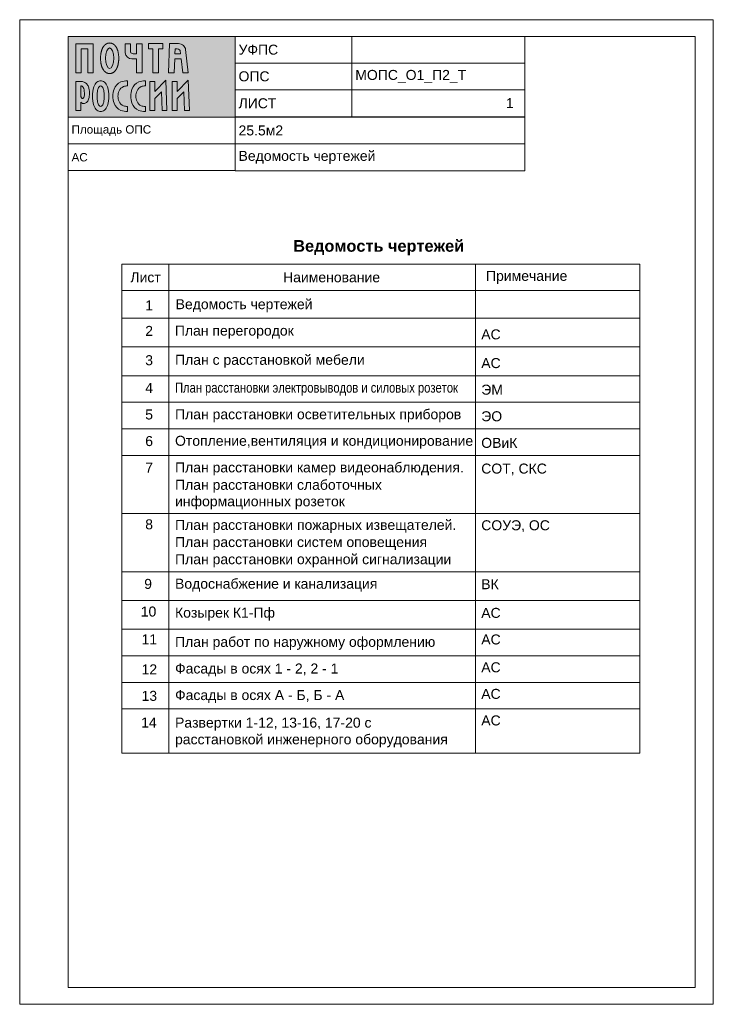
# Paper-space layout '01_Ведомость чертежей' of a CAD drawing. Header units: millimetres. Extents: x -2 to 207, y -5 to 291.
import ezdxf

# ---------------------------------------------------------------- set-up
doc = ezdxf.new("R2010")
doc.units = ezdxf.units.MM
doc.layers.get('0').update_dxf_attribs({"lineweight": 0})
doc.layers.get('Defpoints').update_dxf_attribs({"color": 30})
doc.layers.add('00_Оформление', color=7, linetype='Continuous')
doc.styles.add('AEP', font='arial.ttf')
doc.styles.get("Standard").update_dxf_attribs({"font": 'arial.ttf'})

# ---------------------------------------------------------------- blocks, each defined once
blk = doc.blocks.new('Логотип РОССИИ')
at = {"true_color": 0xffffff}
h = blk.add_hatch(color=7, dxfattribs=at)
h.dxf.hatch_style = 1
edge = h.paths.add_edge_path()
edge.add_spline(control_points=[(1.04, 1.74), (1.08, 1.7), (1.2, 1.6), (1.42, 1.5), (1.69, 1.48), (1.98, 1.51), (2.27, 1.7), (2.54, 2), (2.71, 2.48), (2.83, 3.01), (2.88, 3.58), (2.86, 4.17), (2.75, 4.72), (2.57, 5.19), (2.37, 5.54), (2.08, 5.82), (1.75, 6.01), (1.39, 6.11), (1.16, 6.12), (1.04, 6.12)], knot_values=[0, 0, 0, 0, 280.013258, 647.546835, 1006.12945, 1433.688498, 1883.351997, 2464.597252, 3157.759497, 4031.607782, 4816.066135, 5617.608148, 6589.292612, 7212.814858, 7773.360153, 8337.579041, 8922.756857, 9399.184301, 9930.673951, 9930.673951, 9930.673951, 9930.673951], degree=3, periodic=0)
edge.add_line((1.04, 6.12), (0, 6.12))
edge.add_line((0, 6.12), (0, 0))
edge.add_line((0, 0), (1.04, 0))
edge.add_line((1.04, 0), (1.04, 1.74))
edge = h.paths.add_edge_path(flags=16)
edge.add_spline(control_points=[(1.04, 5.2), (1.1, 5.19), (1.22, 5.19), (1.42, 5.07), (1.62, 4.8), (1.76, 4.33), (1.79, 3.78), (1.81, 3.28), (1.73, 2.93), (1.63, 2.7), (1.51, 2.58), (1.39, 2.52), (1.27, 2.57), (1.17, 2.7), (1.09, 2.89), (1.04, 3.12), (1.04, 3.29), (1.04, 3.36)], knot_values=[0, 0, 0, 0, 260.669706, 526.723962, 967.489, 1682.074348, 2623.159392, 3335.34165, 3819.243252, 4171.544208, 4404.512304, 4549.705845, 4705.045593, 4938.354364, 5227.468072, 5611.207627, 5943.791042, 5943.791042, 5943.791042, 5943.791042], degree=3, periodic=0)
edge.add_line((1.04, 3.36), (1.04, 5.2))
edge = h.paths.add_edge_path()
edge.add_spline(control_points=[(3.5, 3.03), (3.5, 2.36), (3.6, 1.3), (4.26, 0.05), (4.95, -0.19), (5.22, -0.19)], knot_values=[0, 0, 0, 0, 2896.665598, 4564.06095, 5759.766151, 5759.766151, 5759.766151, 5759.766151], degree=3, periodic=0)
edge.add_spline(control_points=[(5.22, -0.19), (5.5, -0.19), (6.18, 0.05), (6.85, 1.3), (6.94, 2.36), (6.94, 3.03)], knot_values=[0, 0, 0, 0, 1195.705201, 2863.100553, 5759.766151, 5759.766151, 5759.766151, 5759.766151], degree=3, periodic=0)
edge.add_spline(control_points=[(6.94, 3.03), (6.94, 3.71), (6.85, 4.77), (6.18, 6.01), (5.5, 6.26), (5.22, 6.26)], knot_values=[0, 0, 0, 0, 2896.665598, 4564.06095, 5759.766151, 5759.766151, 5759.766151, 5759.766151], degree=3, periodic=0)
edge.add_spline(control_points=[(5.22, 6.26), (4.95, 6.26), (4.26, 6.01), (3.6, 4.77), (3.5, 3.71), (3.5, 3.03)], knot_values=[0, 0, 0, 0, 1195.705201, 2863.100553, 5759.766151, 5759.766151, 5759.766151, 5759.766151], degree=3, periodic=0)
edge = h.paths.add_edge_path(flags=16)
edge.add_spline(control_points=[(4.49, 3.03), (4.49, 2.72), (4.5, 2.16), (4.65, 1.43), (4.96, 0.85), (5.22, 0.85)], knot_values=[0, 0, 0, 0, 1355.781218, 2331.982518, 3472.928893, 3472.928893, 3472.928893, 3472.928893], degree=3, periodic=0)
edge.add_spline(control_points=[(4.49, 3.03), (4.49, 3.35), (4.5, 3.91), (4.65, 4.64), (4.96, 5.22), (5.22, 5.22)], knot_values=[0, 0, 0, 0, 1355.781218, 2331.982518, 3472.928893, 3472.928893, 3472.928893, 3472.928893], degree=3, periodic=0)
edge.add_spline(control_points=[(5.22, 5.22), (5.49, 5.22), (5.8, 4.64), (5.94, 3.91), (5.96, 3.35), (5.96, 3.03)], knot_values=[0, 0, 0, 0, 1140.946375, 2117.147674, 3472.928893, 3472.928893, 3472.928893, 3472.928893], degree=3, periodic=0)
edge.add_spline(control_points=[(5.96, 3.03), (5.96, 2.72), (5.94, 2.16), (5.8, 1.43), (5.49, 0.85), (5.22, 0.85)], knot_values=[0, 0, 0, 0, 1355.781218, 2331.982518, 3472.928893, 3472.928893, 3472.928893, 3472.928893], degree=3, periodic=0)
edge = h.paths.add_edge_path()
edge.add_spline(control_points=[(7.8, 3.03), (7.8, 2.53), (7.91, 1.32), (9.17, -0.1), (10.38, -0.19), (10.85, -0.19)], knot_values=[0, 0, 0, 0, 2172.74382, 5162.414848, 7200.378944, 7200.378944, 7200.378944, 7200.378944], degree=3, periodic=0)
edge.add_line((10.85, -0.19), (10.85, 0.88))
edge.add_spline(control_points=[(10.85, 0.88), (10.57, 0.88), (9.84, 0.96), (8.99, 1.82), (8.87, 2.65), (8.87, 3.03)], knot_values=[0, 0, 0, 0, 1243.569788, 3044.57344, 4717.111772, 4717.111772, 4717.111772, 4717.111772], degree=3, periodic=0)
edge.add_spline(control_points=[(8.87, 3.03), (8.87, 3.42), (8.99, 4.25), (9.84, 5.11), (10.57, 5.19), (10.85, 5.19)], knot_values=[0, 0, 0, 0, 1672.538331, 3473.541984, 4717.111772, 4717.111772, 4717.111772, 4717.111772], degree=3, periodic=0)
edge.add_line((10.85, 5.19), (10.85, 6.26))
edge.add_spline(control_points=[(10.85, 6.26), (10.38, 6.26), (9.17, 6.17), (7.91, 4.75), (7.8, 3.54), (7.8, 3.03)], knot_values=[0, 0, 0, 0, 2037.964096, 5027.635125, 7200.378944, 7200.378944, 7200.378944, 7200.378944], degree=3, periodic=0)
edge = h.paths.add_edge_path()
edge.add_spline(control_points=[(14.63, 0.88), (14.34, 0.88), (13.62, 0.96), (12.76, 1.82), (12.65, 2.65), (12.65, 3.03)], knot_values=[0, 0, 0, 0, 1243.569788, 3044.57344, 4717.111772, 4717.111772, 4717.111772, 4717.111772], degree=3, periodic=0)
edge.add_spline(control_points=[(12.65, 3.03), (12.65, 3.42), (12.76, 4.25), (13.62, 5.11), (14.34, 5.19), (14.63, 5.19)], knot_values=[0, 0, 0, 0, 1672.538331, 3473.541984, 4717.111772, 4717.111772, 4717.111772, 4717.111772], degree=3, periodic=0)
edge.add_line((14.63, 5.19), (14.63, 6.26))
edge.add_spline(control_points=[(14.63, 6.26), (14.16, 6.26), (12.95, 6.17), (11.69, 4.75), (11.58, 3.54), (11.58, 3.03)], knot_values=[0, 0, 0, 0, 2037.964096, 5027.635125, 7200.378944, 7200.378944, 7200.378944, 7200.378944], degree=3, periodic=0)
edge.add_spline(control_points=[(11.58, 3.03), (11.58, 2.53), (11.69, 1.32), (12.95, -0.1), (14.16, -0.19), (14.63, -0.19)], knot_values=[0, 0, 0, 0, 2172.74382, 5162.414848, 7200.378944, 7200.378944, 7200.378944, 7200.378944], degree=3, periodic=0)
edge.add_line((14.63, -0.19), (14.63, 0.88))
h.paths.add_polyline_path([(15.58, 0), (16.63, 0), (16.63, 2.56), (18, 3.96), (18.14, 0), (19.18, 0), (18.95, 6.42), (16.63, 4.04), (16.63, 6.12), (15.58, 6.12)])
h.paths.add_polyline_path([(20.31, 0), (21.35, 0), (21.35, 2.56), (22.72, 3.96), (22.86, 0), (23.9, 0), (23.67, 6.42), (21.35, 4.04), (21.35, 6.12), (20.31, 6.12)])
at = {"layer": 'Defpoints', "lineweight": 0}
for points in [[(10.85, 5.19), (10.85, 6.26)], [(14.63, 5.19), (14.63, 6.26)], [(1.04, 6.12), (0, 6.12)], [(0, 6.12), (0, 0)], [(1.04, 5.2), (1.04, 3.36)], [(0, 0), (1.04, 0)], [(1.04, 0), (1.04, 1.74)], [(10.85, -0.19), (10.85, 0.88)], [(14.63, -0.19), (14.63, 0.88)]]:
    blk.add_lwpolyline(points, dxfattribs=at)
for points in [[(15.58, 6.12), (15.58, 0), (16.63, 0), (16.63, 2.56), (18, 3.96), (18.14, 0), (19.18, 0), (18.95, 6.42), (16.63, 4.04), (16.63, 6.12), (15.58, 6.12)], [(20.31, 6.12), (20.31, 0), (21.35, 0), (21.35, 2.56), (22.72, 3.96), (22.86, 0), (23.9, 0), (23.67, 6.42), (21.35, 4.04), (21.35, 6.12), (20.31, 6.12)]]:
    blk.add_lwpolyline(points, close=True, dxfattribs=at)
for points, knots in [([(5.22, 6.26), (4.95, 6.26), (4.26, 6.01), (3.6, 4.77), (3.5, 3.71), (3.5, 3.03)], [0, 0, 0, 0, 1195.705201, 2863.100553, 5759.766151, 5759.766151, 5759.766151, 5759.766151]), ([(6.94, 3.03), (6.94, 3.71), (6.85, 4.77), (6.18, 6.01), (5.5, 6.26), (5.22, 6.26)], [0, 0, 0, 0, 2896.665598, 4564.06095, 5759.766151, 5759.766151, 5759.766151, 5759.766151]), ([(10.85, 6.26), (10.38, 6.26), (9.17, 6.17), (7.91, 4.75), (7.8, 3.54), (7.8, 3.03)], [0, 0, 0, 0, 2037.964096, 5027.635125, 7200.378944, 7200.378944, 7200.378944, 7200.378944]), ([(14.63, 6.26), (14.16, 6.26), (12.95, 6.17), (11.69, 4.75), (11.58, 3.54), (11.58, 3.03)], [0, 0, 0, 0, 2037.964096, 5027.635125, 7200.378944, 7200.378944, 7200.378944, 7200.378944]), ([(1.04, 1.74), (1.08, 1.7), (1.2, 1.6), (1.42, 1.5), (1.69, 1.48), (1.98, 1.51), (2.27, 1.7), (2.54, 2), (2.71, 2.48), (2.83, 3.01), (2.88, 3.58), (2.86, 4.17), (2.75, 4.72), (2.57, 5.19), (2.37, 5.54), (2.08, 5.82), (1.75, 6.01), (1.39, 6.11), (1.16, 6.12), (1.04, 6.12)], [0, 0, 0, 0, 280.013258, 647.546835, 1006.12945, 1433.688498, 1883.351997, 2464.597252, 3157.759497, 4031.607782, 4816.066135, 5617.608148, 6589.292612, 7212.814858, 7773.360153, 8337.579041, 8922.756857, 9399.184301, 9930.673951, 9930.673951, 9930.673951, 9930.673951]), ([(1.04, 3.36), (1.04, 3.29), (1.04, 3.12), (1.09, 2.89), (1.17, 2.7), (1.27, 2.57), (1.39, 2.52), (1.51, 2.58), (1.63, 2.7), (1.73, 2.93), (1.81, 3.28), (1.79, 3.78), (1.76, 4.33), (1.62, 4.8), (1.42, 5.07), (1.22, 5.19), (1.1, 5.19), (1.04, 5.2)], [0, 0, 0, 0, 332.583415, 716.32297, 1005.436678, 1238.745449, 1394.085197, 1539.278738, 1772.246834, 2124.54779, 2608.449392, 3320.63165, 4261.716694, 4976.302042, 5417.06708, 5683.121336, 5943.791042, 5943.791042, 5943.791042, 5943.791042]), ([(4.49, 3.03), (4.49, 3.35), (4.5, 3.91), (4.65, 4.64), (4.96, 5.22), (5.22, 5.22)], [0, 0, 0, 0, 1355.781218, 2331.982518, 3472.928893, 3472.928893, 3472.928893, 3472.928893]), ([(5.22, 5.22), (5.49, 5.22), (5.8, 4.64), (5.94, 3.91), (5.96, 3.35), (5.96, 3.03)], [0, 0, 0, 0, 1140.946375, 2117.147674, 3472.928893, 3472.928893, 3472.928893, 3472.928893]), ([(8.87, 3.03), (8.87, 3.42), (8.99, 4.25), (9.84, 5.11), (10.57, 5.19), (10.85, 5.19)], [0, 0, 0, 0, 1672.538331, 3473.541984, 4717.111772, 4717.111772, 4717.111772, 4717.111772]), ([(12.65, 3.03), (12.65, 3.42), (12.76, 4.25), (13.62, 5.11), (14.34, 5.19), (14.63, 5.19)], [0, 0, 0, 0, 1672.538331, 3473.541984, 4717.111772, 4717.111772, 4717.111772, 4717.111772]), ([(3.5, 3.03), (3.5, 2.36), (3.6, 1.3), (4.26, 0.05), (4.95, -0.19), (5.22, -0.19)], [0, 0, 0, 0, 2896.665598, 4564.06095, 5759.766151, 5759.766151, 5759.766151, 5759.766151]), ([(5.22, 0.85), (4.96, 0.85), (4.65, 1.43), (4.5, 2.16), (4.49, 2.72), (4.49, 3.03)], [0, 0, 0, 0, 1140.946375, 2117.147674, 3472.928893, 3472.928893, 3472.928893, 3472.928893]), ([(5.22, -0.19), (5.5, -0.19), (6.18, 0.05), (6.85, 1.3), (6.94, 2.36), (6.94, 3.03)], [0, 0, 0, 0, 1195.705201, 2863.100553, 5759.766151, 5759.766151, 5759.766151, 5759.766151]), ([(5.96, 3.03), (5.96, 2.72), (5.94, 2.16), (5.8, 1.43), (5.49, 0.85), (5.22, 0.85)], [0, 0, 0, 0, 1355.781218, 2331.982518, 3472.928893, 3472.928893, 3472.928893, 3472.928893]), ([(7.8, 3.03), (7.8, 2.53), (7.91, 1.32), (9.17, -0.1), (10.38, -0.19), (10.85, -0.19)], [0, 0, 0, 0, 2172.74382, 5162.414848, 7200.378944, 7200.378944, 7200.378944, 7200.378944]), ([(10.85, 0.88), (10.57, 0.88), (9.84, 0.96), (8.99, 1.82), (8.87, 2.65), (8.87, 3.03)], [0, 0, 0, 0, 1243.569788, 3044.57344, 4717.111772, 4717.111772, 4717.111772, 4717.111772]), ([(11.58, 3.03), (11.58, 2.53), (11.69, 1.32), (12.95, -0.1), (14.16, -0.19), (14.63, -0.19)], [0, 0, 0, 0, 2172.74382, 5162.414848, 7200.378944, 7200.378944, 7200.378944, 7200.378944]), ([(14.63, 0.88), (14.34, 0.88), (13.62, 0.96), (12.76, 1.82), (12.65, 2.65), (12.65, 3.03)], [0, 0, 0, 0, 1243.569788, 3044.57344, 4717.111772, 4717.111772, 4717.111772, 4717.111772])]:
    blk.add_open_spline(points, degree=3, knots=knots, dxfattribs=at)
blk = doc.blocks.new('Логотип ПОЧТА')
at = {"true_color": 0xffffff}
h = blk.add_hatch(color=7, dxfattribs=at)
h.dxf.hatch_style = 1
h.paths.add_polyline_path([(3.62, 6.16), (0, 6.16), (0, 0), (1.11, 0), (1.11, 5.09), (2.51, 5.09), (2.51, 0), (3.62, 0)])
edge = h.paths.add_edge_path()
edge.add_spline(control_points=[(7.11, 6.31), (7.08, 6.31), (7.05, 6.3), (7, 6.3), (6.97, 6.3), (6.91, 6.29), (6.88, 6.29), (6.82, 6.28), (6.8, 6.27), (6.74, 6.26), (6.71, 6.25), (6.66, 6.23), (6.63, 6.22), (6.58, 6.2), (6.56, 6.19), (6.51, 6.17), (6.48, 6.16), (6.44, 6.13), (6.41, 6.12), (6.37, 6.1), (6.35, 6.08), (6.31, 6.06), (6.29, 6.04), (6.25, 6.01), (6.23, 6), (6.19, 5.97), (6.17, 5.95), (6.14, 5.92), (6.12, 5.91), (6.08, 5.87), (6.05, 5.85), (6.01, 5.8), (5.99, 5.78), (5.95, 5.74), (5.93, 5.71), (5.89, 5.67), (5.87, 5.64), (5.84, 5.59), (5.82, 5.57), (5.79, 5.52), (5.77, 5.5), (5.74, 5.45), (5.73, 5.42), (5.7, 5.38), (5.68, 5.35), (5.65, 5.29), (5.63, 5.25), (5.6, 5.18), (5.58, 5.14), (5.55, 5.07), (5.53, 5.03), (5.5, 4.96), (5.49, 4.92), (5.46, 4.84), (5.45, 4.81), (5.42, 4.73), (5.41, 4.69), (5.39, 4.61), (5.38, 4.57), (5.35, 4.47), (5.34, 4.41), (5.31, 4.3), (5.3, 4.24), (5.28, 4.12), (5.27, 4.06), (5.25, 3.93), (5.24, 3.87), (5.23, 3.75), (5.22, 3.69), (5.21, 3.53), (5.2, 3.43), (5.2, 3.24), (5.19, 3.15), (5.2, 2.95), (5.2, 2.86), (5.21, 2.66), (5.22, 2.57), (5.23, 2.4), (5.24, 2.32), (5.26, 2.17), (5.27, 2.09), (5.3, 1.94), (5.32, 1.87), (5.35, 1.74), (5.36, 1.68), (5.39, 1.57), (5.4, 1.51), (5.44, 1.4), (5.46, 1.35), (5.49, 1.25), (5.51, 1.21), (5.54, 1.12), (5.56, 1.08), (5.6, 1), (5.62, 0.95), (5.66, 0.88), (5.67, 0.84), (5.71, 0.78), (5.73, 0.74), (5.77, 0.67), (5.8, 0.64), (5.84, 0.57), (5.87, 0.54), (5.91, 0.48), (5.93, 0.46), (5.98, 0.41), (6, 0.38), (6.05, 0.33), (6.07, 0.31), (6.13, 0.26), (6.15, 0.24), (6.2, 0.19), (6.23, 0.17), (6.28, 0.14), (6.3, 0.12), (6.36, 0.09), (6.38, 0.07), (6.44, 0.04), (6.47, 0.02), (6.53, 0), (6.56, -0.02), (6.62, -0.04), (6.65, -0.05), (6.7, -0.07), (6.73, -0.08), (6.79, -0.09), (6.82, -0.1), (6.87, -0.11), (6.9, -0.11), (6.96, -0.12), (7, -0.13), (7.06, -0.13), (7.09, -0.13), (7.15, -0.13), (7.18, -0.13), (7.24, -0.12), (7.27, -0.12), (7.33, -0.11), (7.36, -0.11), (7.42, -0.1), (7.45, -0.09), (7.51, -0.07), (7.53, -0.07), (7.59, -0.05), (7.62, -0.04), (7.67, -0.02), (7.69, 0), (7.74, 0.02), (7.77, 0.03), (7.82, 0.06), (7.84, 0.07), (7.89, 0.1), (7.91, 0.11), (7.95, 0.14), (7.97, 0.16), (8.01, 0.19), (8.03, 0.2), (8.07, 0.23), (8.09, 0.25), (8.12, 0.28), (8.14, 0.3), (8.17, 0.33), (8.19, 0.35), (8.23, 0.39), (8.25, 0.41), (8.29, 0.46), (8.32, 0.49), (8.35, 0.54), (8.37, 0.56), (8.41, 0.61), (8.43, 0.64), (8.46, 0.69), (8.48, 0.72), (8.51, 0.77), (8.52, 0.79), (8.55, 0.85), (8.57, 0.87), (8.59, 0.93), (8.61, 0.96), (8.64, 1.02), (8.66, 1.06), (8.69, 1.14), (8.71, 1.18), (8.74, 1.26), (8.75, 1.3), (8.78, 1.38), (8.79, 1.43), (8.82, 1.51), (8.83, 1.55), (8.85, 1.64), (8.87, 1.68), (8.89, 1.77), (8.9, 1.81), (8.92, 1.92), (8.93, 1.98), (8.95, 2.12), (8.96, 2.18), (8.98, 2.31), (8.99, 2.38), (9, 2.52), (9.01, 2.58), (9.02, 2.72), (9.02, 2.79), (9.03, 3), (9.03, 3.14), (9.02, 3.37), (9.02, 3.46), (9.01, 3.65), (9, 3.74), (8.98, 3.91), (8.97, 3.98), (8.94, 4.12), (8.93, 4.19), (8.9, 4.34), (8.89, 4.4), (8.86, 4.53), (8.84, 4.58), (8.81, 4.69), (8.8, 4.74), (8.76, 4.85), (8.74, 4.9), (8.71, 4.99), (8.69, 5.03), (8.66, 5.12), (8.64, 5.16), (8.6, 5.24), (8.58, 5.28), (8.54, 5.36), (8.51, 5.4), (8.47, 5.47), (8.45, 5.5), (8.41, 5.56), (8.39, 5.59), (8.35, 5.65), (8.32, 5.68), (8.28, 5.74), (8.25, 5.77), (8.2, 5.82), (8.18, 5.84), (8.13, 5.89), (8.11, 5.91), (8.06, 5.95), (8.03, 5.97), (7.98, 6.01), (7.95, 6.03), (7.9, 6.07), (7.87, 6.09), (7.82, 6.12), (7.79, 6.13), (7.74, 6.16), (7.71, 6.17), (7.66, 6.2), (7.63, 6.21), (7.57, 6.23), (7.53, 6.24), (7.47, 6.26), (7.44, 6.27), (7.37, 6.28), (7.34, 6.29), (7.27, 6.3), (7.24, 6.3), (7.17, 6.3), (7.14, 6.31), (7.11, 6.31)], knot_values=[0, 0, 0, 0, 0.025247, 0.025247, 0.050494, 0.050494, 0.07574, 0.07574, 0.100987, 0.100987, 0.126234, 0.126234, 0.151481, 0.151481, 0.176727, 0.176727, 0.201974, 0.201974, 0.227221, 0.227221, 0.252468, 0.252468, 0.277715, 0.277715, 0.302961, 0.302961, 0.328208, 0.328208, 0.353455, 0.353455, 0.389167, 0.389167, 0.42488, 0.42488, 0.460593, 0.460593, 0.496305, 0.496305, 0.532018, 0.532018, 0.56773, 0.56773, 0.603443, 0.603443, 0.639155, 0.639155, 0.690174, 0.690174, 0.741194, 0.741194, 0.792213, 0.792213, 0.843232, 0.843232, 0.894251, 0.894251, 0.94527, 0.94527, 0.996289, 0.996289, 1.069483, 1.069483, 1.142678, 1.142678, 1.215873, 1.215873, 1.289068, 1.289068, 1.362262, 1.362262, 1.474075, 1.474075, 1.585887, 1.585887, 1.697699, 1.697699, 1.809511, 1.809511, 1.900794, 1.900794, 1.992076, 1.992076, 2.083359, 2.083359, 2.154435, 2.154435, 2.225512, 2.225512, 2.296589, 2.296589, 2.355204, 2.355204, 2.41382, 2.41382, 2.472436, 2.472436, 2.521678, 2.521678, 2.570921, 2.570921, 2.620163, 2.620163, 2.669405, 2.669405, 2.70876, 2.70876, 2.748116, 2.748116, 2.787471, 2.787471, 2.826826, 2.826826, 2.858424, 2.858424, 2.890023, 2.890023, 2.921621, 2.921621, 2.953219, 2.953219, 2.984818, 2.984818, 3.011198, 3.011198, 3.037579, 3.037579, 3.06396, 3.06396, 3.09034, 3.09034, 3.116721, 3.116721, 3.143101, 3.143101, 3.169482, 3.169482, 3.195862, 3.195862, 3.222243, 3.222243, 3.248624, 3.248624, 3.275004, 3.275004, 3.301385, 3.301385, 3.327765, 3.327765, 3.354146, 3.354146, 3.380527, 3.380527, 3.406907, 3.406907, 3.433288, 3.433288, 3.459668, 3.459668, 3.486049, 3.486049, 3.512429, 3.512429, 3.53881, 3.53881, 3.576879, 3.576879, 3.614948, 3.614948, 3.653016, 3.653016, 3.691085, 3.691085, 3.729154, 3.729154, 3.767223, 3.767223, 3.805292, 3.805292, 3.84336, 3.84336, 3.897927, 3.897927, 3.952493, 3.952493, 4.007059, 4.007059, 4.061626, 4.061626, 4.116192, 4.116192, 4.170759, 4.170759, 4.225325, 4.225325, 4.304922, 4.304922, 4.384519, 4.384519, 4.464116, 4.464116, 4.543713, 4.543713, 4.62331, 4.62331, 4.784815, 4.784815, 4.894186, 4.894186, 5.003558, 5.003558, 5.090181, 5.090181, 5.176805, 5.176805, 5.263428, 5.263428, 5.332175, 5.332175, 5.400922, 5.400922, 5.469669, 5.469669, 5.526543, 5.526543, 5.583417, 5.583417, 5.640291, 5.640291, 5.697165, 5.697165, 5.742144, 5.742144, 5.787123, 5.787123, 5.832102, 5.832102, 5.877081, 5.877081, 5.913117, 5.913117, 5.949153, 5.949153, 5.985189, 5.985189, 6.021225, 6.021225, 6.050606, 6.050606, 6.079987, 6.079987, 6.109368, 6.109368, 6.138749, 6.138749, 6.16813, 6.16813, 6.197512, 6.197512, 6.226893, 6.226893, 6.256274, 6.256274, 6.283185, 6.283185, 6.283185, 6.283185], degree=3, periodic=0)
edge = h.paths.add_edge_path(flags=16)
edge.add_ellipse((7.11, 3.09), major_axis=(0, 2.17), ratio=0.400376, start_angle=0, end_angle=360)
edge = h.paths.add_edge_path()
edge.add_spline(control_points=[(10.38, 4.21), (10.38, 3.58), (11.17, 2.95), (11.8, 2.95)], knot_values=[0, 0, 0, 0, 2723.022302, 2723.022302, 2723.022302, 2723.022302], degree=3, periodic=0)
edge.add_line((11.8, 2.95), (12.79, 2.95))
edge.add_line((12.79, 2.95), (12.79, 0))
edge.add_line((12.79, 0), (13.94, 0))
edge.add_line((13.94, 0), (13.94, 6.16))
edge.add_line((13.94, 6.16), (12.79, 6.16))
edge.add_line((12.79, 6.16), (12.79, 4.03))
edge.add_line((12.79, 4.03), (11.88, 4.03))
edge.add_spline(control_points=[(12.04, 4.03), (11.82, 4.03), (11.49, 4.2), (11.49, 4.43)], knot_values=[0, 0, 0, 0, 982.920881, 982.920881, 982.920881, 982.920881], degree=3, periodic=0)
edge.add_line((11.49, 4.43), (11.49, 6.16))
edge.add_line((11.49, 6.16), (10.38, 6.16))
edge.add_line((10.38, 6.16), (10.38, 4.21))
h.paths.add_polyline_path([(16.22, 0), (17.37, 0), (17.37, 5.1), (18.31, 5.1), (18.31, 6.17), (15.28, 6.17), (15.28, 5.1), (16.22, 5.1)])
edge = h.paths.add_edge_path()
edge.add_line((20.81, 3), (22.15, 3))
edge.add_line((22.15, 3), (22.5, -0.01))
edge.add_line((22.5, -0.01), (23.67, -0.01))
edge.add_line((23.67, -0.01), (23.1, 4.93))
edge.add_spline(control_points=[(23.1, 4.93), (23.07, 5.24), (22.72, 5.92), (21.99, 6.17), (21.61, 6.17)], knot_values=[0, 0, 0, 0, 1351.591038, 3001.244562, 3001.244562, 3001.244562, 3001.244562], degree=3, periodic=0)
edge.add_line((21.61, 6.17), (19.74, 6.17))
edge.add_line((19.74, 6.17), (19.54, 0))
edge.add_line((19.54, 0), (20.71, 0))
edge.add_line((20.71, 0), (20.81, 3))
edge = h.paths.add_edge_path(flags=16)
edge.add_line((20.84, 4.04), (20.88, 5.1))
edge.add_line((20.88, 5.1), (21.49, 5.1))
edge.add_spline(control_points=[(21.33, 5.1), (21.51, 5.1), (22.02, 4.88), (22, 4.33), (22.03, 4.04)], knot_values=[0, 0, 0, 0, 791.759475, 2023.85491, 2023.85491, 2023.85491, 2023.85491], degree=3, periodic=0)
edge.add_line((22.03, 4.04), (20.84, 4.04))
at = {"layer": 'Defpoints', "lineweight": 0}
for points in [[(3.62, 6.16), (0, 6.16), (0, 0), (1.11, 0), (1.11, 5.09), (2.51, 5.09), (2.51, 0), (3.62, 0), (3.62, 6.16)], [(18.31, 6.17), (15.28, 6.17), (15.28, 5.1), (16.22, 5.1), (16.22, 0), (17.37, 0), (17.37, 5.1), (18.31, 5.1), (18.31, 6.17)]]:
    blk.add_lwpolyline(points, close=True, dxfattribs=at)
for points in [[(11.49, 6.16), (10.38, 6.16)], [(10.38, 6.16), (10.38, 4.21)], [(11.49, 4.43), (11.49, 6.16)], [(13.94, 6.16), (12.79, 6.16)], [(12.79, 6.16), (12.79, 4.03)], [(13.94, 0), (13.94, 6.16)], [(19.74, 6.17), (19.54, 0)], [(21.61, 6.17), (19.74, 6.17)], [(20.84, 4.04), (20.88, 5.1)], [(20.88, 5.1), (21.33, 5.1)], [(23.67, -0.01), (23.1, 4.93)], [(11.8, 2.95), (12.79, 2.95)], [(12.79, 4.03), (12.04, 4.03)], [(12.79, 2.95), (12.79, 0)], [(20.71, 0), (20.81, 3)], [(20.81, 3), (22.15, 3)], [(22.03, 4.04), (20.84, 4.04)], [(22.15, 3), (22.5, -0.01)], [(12.79, 0), (13.94, 0)], [(19.54, 0), (20.71, 0)], [(22.5, -0.01), (23.67, -0.01)]]:
    blk.add_lwpolyline(points, dxfattribs=at)
blk.add_ellipse((7.11, 3.09), major_axis=(0, 2.17), ratio=0.400376, dxfattribs=at)
for points, knots in [([(7.11, 6.31), (7.08, 6.31), (7.05, 6.3), (7, 6.3), (6.97, 6.3), (6.91, 6.29), (6.88, 6.29), (6.82, 6.28), (6.8, 6.27), (6.74, 6.26), (6.71, 6.25), (6.66, 6.23), (6.63, 6.22), (6.58, 6.2), (6.56, 6.19), (6.51, 6.17), (6.48, 6.16), (6.44, 6.13), (6.41, 6.12), (6.37, 6.1), (6.35, 6.08), (6.31, 6.06), (6.29, 6.04), (6.25, 6.01), (6.23, 6), (6.19, 5.97), (6.17, 5.95), (6.14, 5.92), (6.12, 5.91), (6.08, 5.87), (6.05, 5.85), (6.01, 5.8), (5.99, 5.78), (5.95, 5.74), (5.93, 5.71), (5.89, 5.67), (5.87, 5.64), (5.84, 5.59), (5.82, 5.57), (5.79, 5.52), (5.77, 5.5), (5.74, 5.45), (5.73, 5.42), (5.7, 5.38), (5.68, 5.35), (5.65, 5.29), (5.63, 5.25), (5.6, 5.18), (5.58, 5.14), (5.55, 5.07), (5.53, 5.03), (5.5, 4.96), (5.49, 4.92), (5.46, 4.84), (5.45, 4.81), (5.42, 4.73), (5.41, 4.69), (5.39, 4.61), (5.38, 4.57), (5.35, 4.47), (5.34, 4.41), (5.31, 4.3), (5.3, 4.24), (5.28, 4.12), (5.27, 4.06), (5.25, 3.93), (5.24, 3.87), (5.23, 3.75), (5.22, 3.69), (5.21, 3.53), (5.2, 3.43), (5.2, 3.24), (5.19, 3.15), (5.2, 2.95), (5.2, 2.86), (5.21, 2.66), (5.22, 2.57), (5.23, 2.4), (5.24, 2.32), (5.26, 2.17), (5.27, 2.09), (5.3, 1.94), (5.32, 1.87), (5.35, 1.74), (5.36, 1.68), (5.39, 1.57), (5.4, 1.51), (5.44, 1.4), (5.46, 1.35), (5.49, 1.25), (5.51, 1.21), (5.54, 1.12), (5.56, 1.08), (5.6, 1), (5.62, 0.95), (5.66, 0.88), (5.67, 0.84), (5.71, 0.78), (5.73, 0.74), (5.77, 0.67), (5.8, 0.64), (5.84, 0.57), (5.87, 0.54), (5.91, 0.48), (5.93, 0.46), (5.98, 0.41), (6, 0.38), (6.05, 0.33), (6.07, 0.31), (6.13, 0.26), (6.15, 0.24), (6.2, 0.19), (6.23, 0.17), (6.28, 0.14), (6.3, 0.12), (6.36, 0.09), (6.38, 0.07), (6.44, 0.04), (6.47, 0.02), (6.53, 0), (6.56, -0.02), (6.62, -0.04), (6.65, -0.05), (6.7, -0.07), (6.73, -0.08), (6.79, -0.09), (6.82, -0.1), (6.87, -0.11), (6.9, -0.11), (6.96, -0.12), (7, -0.13), (7.06, -0.13), (7.09, -0.13), (7.15, -0.13), (7.18, -0.13), (7.24, -0.12), (7.27, -0.12), (7.33, -0.11), (7.36, -0.11), (7.42, -0.1), (7.45, -0.09), (7.51, -0.07), (7.53, -0.07), (7.59, -0.05), (7.62, -0.04), (7.67, -0.02), (7.69, 0), (7.74, 0.02), (7.77, 0.03), (7.82, 0.06), (7.84, 0.07), (7.89, 0.1), (7.91, 0.11), (7.95, 0.14), (7.97, 0.16), (8.01, 0.19), (8.03, 0.2), (8.07, 0.23), (8.09, 0.25), (8.12, 0.28), (8.14, 0.3), (8.17, 0.33), (8.19, 0.35), (8.23, 0.39), (8.25, 0.41), (8.29, 0.46), (8.32, 0.49), (8.35, 0.54), (8.37, 0.56), (8.41, 0.61), (8.43, 0.64), (8.46, 0.69), (8.48, 0.72), (8.51, 0.77), (8.52, 0.79), (8.55, 0.85), (8.57, 0.87), (8.59, 0.93), (8.61, 0.96), (8.64, 1.02), (8.66, 1.06), (8.69, 1.14), (8.71, 1.18), (8.74, 1.26), (8.75, 1.3), (8.78, 1.38), (8.79, 1.43), (8.82, 1.51), (8.83, 1.55), (8.85, 1.64), (8.87, 1.68), (8.89, 1.77), (8.9, 1.81), (8.92, 1.92), (8.93, 1.98), (8.95, 2.12), (8.96, 2.18), (8.98, 2.31), (8.99, 2.38), (9, 2.52), (9.01, 2.58), (9.02, 2.72), (9.02, 2.79), (9.03, 3), (9.03, 3.14), (9.02, 3.37), (9.02, 3.46), (9.01, 3.65), (9, 3.74), (8.98, 3.91), (8.97, 3.98), (8.94, 4.12), (8.93, 4.19), (8.9, 4.34), (8.89, 4.4), (8.86, 4.53), (8.84, 4.58), (8.81, 4.69), (8.8, 4.74), (8.76, 4.85), (8.74, 4.9), (8.71, 4.99), (8.69, 5.03), (8.66, 5.12), (8.64, 5.16), (8.6, 5.24), (8.58, 5.28), (8.54, 5.36), (8.51, 5.4), (8.47, 5.47), (8.45, 5.5), (8.41, 5.56), (8.39, 5.59), (8.35, 5.65), (8.32, 5.68), (8.28, 5.74), (8.25, 5.77), (8.2, 5.82), (8.18, 5.84), (8.13, 5.89), (8.11, 5.91), (8.06, 5.95), (8.03, 5.97), (7.98, 6.01), (7.95, 6.03), (7.9, 6.07), (7.87, 6.09), (7.82, 6.12), (7.79, 6.13), (7.74, 6.16), (7.71, 6.17), (7.66, 6.2), (7.63, 6.21), (7.57, 6.23), (7.53, 6.24), (7.47, 6.26), (7.44, 6.27), (7.37, 6.28), (7.34, 6.29), (7.27, 6.3), (7.24, 6.3), (7.17, 6.3), (7.14, 6.31), (7.11, 6.31)], [0, 0, 0, 0, 0.025247, 0.025247, 0.050494, 0.050494, 0.07574, 0.07574, 0.100987, 0.100987, 0.126234, 0.126234, 0.151481, 0.151481, 0.176727, 0.176727, 0.201974, 0.201974, 0.227221, 0.227221, 0.252468, 0.252468, 0.277715, 0.277715, 0.302961, 0.302961, 0.328208, 0.328208, 0.353455, 0.353455, 0.389167, 0.389167, 0.42488, 0.42488, 0.460593, 0.460593, 0.496305, 0.496305, 0.532018, 0.532018, 0.56773, 0.56773, 0.603443, 0.603443, 0.639155, 0.639155, 0.690174, 0.690174, 0.741194, 0.741194, 0.792213, 0.792213, 0.843232, 0.843232, 0.894251, 0.894251, 0.94527, 0.94527, 0.996289, 0.996289, 1.069483, 1.069483, 1.142678, 1.142678, 1.215873, 1.215873, 1.289068, 1.289068, 1.362262, 1.362262, 1.474075, 1.474075, 1.585887, 1.585887, 1.697699, 1.697699, 1.809511, 1.809511, 1.900794, 1.900794, 1.992076, 1.992076, 2.083359, 2.083359, 2.154435, 2.154435, 2.225512, 2.225512, 2.296589, 2.296589, 2.355204, 2.355204, 2.41382, 2.41382, 2.472436, 2.472436, 2.521678, 2.521678, 2.570921, 2.570921, 2.620163, 2.620163, 2.669405, 2.669405, 2.70876, 2.70876, 2.748116, 2.748116, 2.787471, 2.787471, 2.826826, 2.826826, 2.858424, 2.858424, 2.890023, 2.890023, 2.921621, 2.921621, 2.953219, 2.953219, 2.984818, 2.984818, 3.011198, 3.011198, 3.037579, 3.037579, 3.06396, 3.06396, 3.09034, 3.09034, 3.116721, 3.116721, 3.143101, 3.143101, 3.169482, 3.169482, 3.195862, 3.195862, 3.222243, 3.222243, 3.248624, 3.248624, 3.275004, 3.275004, 3.301385, 3.301385, 3.327765, 3.327765, 3.354146, 3.354146, 3.380527, 3.380527, 3.406907, 3.406907, 3.433288, 3.433288, 3.459668, 3.459668, 3.486049, 3.486049, 3.512429, 3.512429, 3.53881, 3.53881, 3.576879, 3.576879, 3.614948, 3.614948, 3.653016, 3.653016, 3.691085, 3.691085, 3.729154, 3.729154, 3.767223, 3.767223, 3.805292, 3.805292, 3.84336, 3.84336, 3.897927, 3.897927, 3.952493, 3.952493, 4.007059, 4.007059, 4.061626, 4.061626, 4.116192, 4.116192, 4.170759, 4.170759, 4.225325, 4.225325, 4.304922, 4.304922, 4.384519, 4.384519, 4.464116, 4.464116, 4.543713, 4.543713, 4.62331, 4.62331, 4.784815, 4.784815, 4.894186, 4.894186, 5.003558, 5.003558, 5.090181, 5.090181, 5.176805, 5.176805, 5.263428, 5.263428, 5.332175, 5.332175, 5.400922, 5.400922, 5.469669, 5.469669, 5.526543, 5.526543, 5.583417, 5.583417, 5.640291, 5.640291, 5.697165, 5.697165, 5.742144, 5.742144, 5.787123, 5.787123, 5.832102, 5.832102, 5.877081, 5.877081, 5.913117, 5.913117, 5.949153, 5.949153, 5.985189, 5.985189, 6.021225, 6.021225, 6.050606, 6.050606, 6.079987, 6.079987, 6.109368, 6.109368, 6.138749, 6.138749, 6.16813, 6.16813, 6.197512, 6.197512, 6.226893, 6.226893, 6.256274, 6.256274, 6.283185, 6.283185, 6.283185, 6.283185]), ([(21.33, 5.1), (21.51, 5.1), (22.02, 4.88), (22, 4.33), (22.03, 4.04)], [0, 0, 0, 0, 791.759475, 2023.85491, 2023.85491, 2023.85491, 2023.85491]), ([(23.1, 4.93), (23.07, 5.24), (22.72, 5.92), (21.99, 6.17), (21.61, 6.17)], [0, 0, 0, 0, 1351.591038, 3001.244562, 3001.244562, 3001.244562, 3001.244562])]:
    blk.add_open_spline(points, degree=3, knots=knots, dxfattribs=at)
for points in [[(10.38, 4.21), (10.38, 3.58), (11.17, 2.95), (11.8, 2.95)], [(12.04, 4.03), (11.82, 4.03), (11.49, 4.2), (11.49, 4.43)]]:
    blk.add_open_spline(points, degree=3, dxfattribs=at)
blk = doc.blocks.new('Герб + логотип')
at = {"lineweight": 0}
h = blk.add_hatch(color=146, dxfattribs=at)
h.dxf.hatch_style = 1
h.paths.add_polyline_path([(2.93, -2.93), (36.32, -2.93), (36.32, -19.11), (2.93, -19.11)])
blk.add_lwpolyline([(2.93, -2.93), (36.32, -2.93), (36.32, -19.11), (2.93, -19.11)], close=True)
at = {"layer": 'Defpoints', "lineweight": 0}
blk.add_line((19.11, -19.11), (2.93, -19.11), dxfattribs=at)
at = {"xscale": 0.949409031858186, "yscale": 0.949409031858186, "zscale": 0.949409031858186}
for name, p in [('Логотип ПОЧТА', (4.46, -10.24)), ('Логотип РОССИИ', (4.46, -17.77))]:
    blk.add_blockref(name, p, dxfattribs=at)
blk = doc.blocks.new('*T880')
at = {"color": 0, "linetype": 'ByBlock', "lineweight": -2, "transparency": 16777216}
for p, q in [((0, 0), (50.09, 0)), ((0, 0), (0, -16)), ((50.09, 0), (50.09, -16)), ((0, -8), (50.09, -8)), ((0, -16), (50.09, -16))]:
    blk.add_line(p, q, dxfattribs=at)
at = {"color": 0, "lineweight": 13, "transparency": 16777216, "char_height": 2.5, "width": 48.0922, "attachment_point": 4, "style": 'AEP'}
for s, insert in [('Площадь ОПС ', (1, -4)), ('АС', (1, -12))]:
    blk.add_mtext(s, dxfattribs=dict(at, insert=insert))
blk = doc.blocks.new('*T620')
at = {"color": 0, "linetype": 'ByBlock', "lineweight": -2, "transparency": 16777216}
for p, q in [((0, 0), (86.83, 0)), ((0, 0), (0, -16.14)), ((86.83, 0), (86.83, -16.14)), ((0, -8.09), (86.83, -8.09)), ((0, -16.14), (86.83, -16.14))]:
    blk.add_line(p, q, dxfattribs=at)
at = {"color": 0, "lineweight": 13, "transparency": 16777216, "char_height": 3, "width": 84.83, "attachment_point": 4, "style": 'AEP'}
for s, insert in [('{\\C256;25.5м2}', (1, -4.05)), ('{\\C256;Ведомость чертежей}', (1, -12.11))]:
    blk.add_mtext(s, dxfattribs=dict(at, insert=insert))
blk = doc.blocks.new('*T879')
at = {"color": 0, "linetype": 'ByBlock', "lineweight": -2, "transparency": 16777216}
for p, q in [((0, 0), (35.01, 0)), ((0, 0), (0, -24.18)), ((35.01, 0), (35.01, -24.18)), ((0, -8), (35.01, -8)), ((0, -16), (35.01, -16)), ((0, -24.18), (35.01, -24.18))]:
    blk.add_line(p, q, dxfattribs=at)
at = {"color": 0, "lineweight": 13, "transparency": 16777216, "char_height": 3, "width": 33.0096, "attachment_point": 4, "style": 'AEP'}
for s, insert in [('УФПС', (1, -4)), ('ОПС', (1, -12)), ('ЛИСТ', (1, -20.09))]:
    blk.add_mtext(s, dxfattribs=dict(at, insert=insert))
blk = doc.blocks.new('*T853')
at = {"color": 0, "linetype": 'ByBlock', "lineweight": -2, "transparency": 16777216}
for p, q in [((0, 0), (51.82, 0)), ((0, 0), (0, -24.18)), ((51.82, 0), (51.82, -24.18)), ((0, -8), (51.82, -8)), ((0, -16), (51.82, -16)), ((0, -24.18), (51.82, -24.18))]:
    blk.add_line(p, q, dxfattribs=at)
at = {"color": 0, "lineweight": 13, "transparency": 16777216, "insert": (1, -12), "char_height": 3, "width": 49.8205, "attachment_point": 4, "style": 'AEP'}
blk.add_mtext('МОПС_О1_П2_Т', dxfattribs=at)

psp = doc.layouts.new('01_Ведомость чертежей')

# ---------------------------------------------------------------- linework, layer by layer
for p, q in [((29.16, 217.23), (184.49, 217.23)), ((29.16, 217.23), (29.16, 70.56)), ((43.18, 217.23), (43.18, 70.56)), ((135.22, 217.23), (135.22, 70.56)), ((184.49, 217.23), (184.49, 70.56)), ((29.16, 209.41), (184.49, 209.41)), ((29.16, 209.41), (184.49, 209.41)), ((29.16, 201.05), (184.49, 201.05)), ((29.16, 201.05), (184.49, 201.05)), ((29.16, 192.43), (184.49, 192.43)), ((29.16, 183.81), (184.49, 183.81)), ((29.16, 175.83), (184.49, 175.83)), ((29.16, 167.85), (184.49, 167.85)), ((29.16, 159.88), (184.49, 159.88)), ((29.16, 142.44), (184.49, 142.44)), ((29.16, 125), (184.49, 125)), ((29.16, 125), (184.49, 125)), ((29.16, 125), (184.49, 125)), ((43.18, 125), (135.22, 125)), ((29.16, 116.37), (184.49, 116.37)), ((29.16, 107.75), (184.49, 107.75)), ((29.16, 99.77), (184.49, 99.77)), ((29.16, 91.8), (184.49, 91.8)), ((29.16, 91.8), (184.49, 91.8)), ((29.16, 83.82), (184.49, 83.82)), ((29.16, 83.82), (184.49, 83.82)), ((29.16, 83.82), (184.49, 83.82)), ((29.16, 70.56), (184.49, 70.56))]:
    psp.add_line(p, q)
at = {"lineweight": 13}
for points in [[(-1.51, 290.63), (206.53, 290.63), (206.53, -4.79), (-1.51, -4.79)], [(13.04, 285.63), (201.08, 285.63), (201.08, 0.21), (13.04, 0.21)]]:
    psp.add_lwpolyline(points, close=True, dxfattribs=at)
for points in [[(43.18, 99.77), (29.1, 99.77), (29.1, 99.77), (43.18, 99.77)], [(135.22, 99.77), (43.18, 99.77), (43.18, 99.77), (135.22, 99.77)], [(43.18, 91.8), (29.1, 91.8), (29.1, 91.8), (43.18, 91.8)], [(184.49, 91.8), (135.22, 91.8), (135.22, 91.8), (184.49, 91.8)], [(184.49, 83.82), (135.22, 83.82), (135.22, 83.82), (184.49, 83.82)]]:
    psp.add_lwpolyline(points, close=True)

# ---------------------------------------------------------------- block references
at = {"xscale": 1.5, "yscale": 1.5, "zscale": 1.8}
psp.add_blockref('Герб + логотип', (8.65, 290.01), dxfattribs=at)
for name, p in [('*T879', (63.13, 285.62)), ('*T853', (98.14, 285.62)), ('*T880', (13.04, 261.34)), ('*T620', (63.13, 261.43))]:
    psp.add_blockref(name, p)

# ---------------------------------------------------------------- texts
at = {"lineweight": 20, "insert": (145.49, 265.59), "char_height": 3, "attachment_point": 5}
psp.add_mtext_dynamic_manual_height_columns('1', width=4.043, gutter_width=12.5, heights=[3.12], dxfattribs=at)
at = {"char_height": 3, "attachment_point": 4, "style": 'AEP'}
for s, insert, width in [('Лист ', (31.69, 213.32), 111.5313), ('Наименование', (77.49, 213.32), 111.5313), ('Примечание ', (138.35, 213.32), 111.5313), ('Ведомость чертежей', (45.26, 204.82), 111.5313), ('{\\H0.99997x;\\C256;1', (36.14, 204.91), 111.5313), ('2', (36.14, 197.25), 111.5313), ('План перегородок', (45.03, 196.89), 111.5313), ('АС', (136.93, 196.19), 111.5313), ('3', (36.14, 188.44), 111.5313), ('{\\C7;План с расстановкой мебели}', (45.08, 188.13), 90.2253), ('АС', (136.93, 187.57), 111.5313), ('{\\W0.8;\\C7;План расстановки электровыводов и силовых розеток}', (45.08, 179.78), 87.3262), ('4', (36.14, 180.13), 111.5313), ('ЭМ', (136.93, 179.59), 111.5313), ('{\\C7;План расстановки осветительных приборов}', (45.08, 171.8), 87.3262), ('5', (36.14, 172.16), 111.5313), ('ЭО', (136.93, 171.62), 111.5313), ('6', (36.14, 164.18), 111.5313), ('ОВиК', (136.93, 163.64), 111.5313), ('{\\C7;Отопление,вентиляция и кондиционирование}', (45.08, 163.83), 98.1907), ('7', (36.14, 156.21), 111.5313), ('{\\C7;План расстановки камер видеонаблюдения.}', (45.08, 155.85), 90.1446), ('СОТ, СКС', (136.93, 155.67), 111.5313), ('{\\C7;План расстановки слаботочных }', (45.08, 150.63), 90.1446), ('{\\C7;информационных розеток}', (45.08, 145.68), 90.1446), ('8', (36.14, 139.2), 111.5313), ('{\\C7;План расстановки пожарных извещателей.}', (45.08, 138.6), 90.1446), ('СОУЭ, ОС', (136.93, 138.66), 111.5313), ('{\\C7;План расстановки систем оповещения }', (45.08, 133.45), 90.1446), ('{\\C7;План расстановки охранной сигнализации}', (45.08, 128.31), 90.1446), ('9', (35.83, 121.33), 111.5313), ('{\\C7;Водоснабжение и канализация}', (45.08, 120.97), 87.3262), ('ВК', (136.93, 121.26), 111.5313), ('10', (34.8, 113.03), 111.5313), ('{\\C7;Козырек К1-Пф}', (45.08, 112.27), 124.5693), ('АС', (136.93, 112.63), 111.5313), ('11', (35.04, 104.73), 111.5313), ('АС', (136.93, 104.66), 111.5313), ('План работ по наружному оформлению', (45.08, 103.51), 124.5693), ('12', (35.04, 95.71), 111.5313), ('АС', (136.93, 96.31), 111.5313), ('Фасады в осях 1 - 2, 2 - 1', (45.08, 95.53), 124.5693), ('13', (35.04, 87.74), 111.5313), ('Фасады в осях А - Б, Б - А', (45.08, 87.56), 124.5693), ('АС', (136.93, 88.33), 111.5313), ('Развертки 1-12, 13-16, 17-20 c расстановкой инженерного оборудования', (45.08, 76.77), 85.782), ('14', (34.91, 79.76), 111.5313), ('АС', (136.93, 80.36), 111.5313)]:
    psp.add_mtext(s, dxfattribs=dict(at, insert=insert, width=width))
at = {"layer": '00_Оформление', "insert": (106.17, 222.23), "char_height": 3.5, "width": 171.7752, "attachment_point": 5, "style": 'AEP'}
psp.add_mtext('{\\fArial|b1|i0|c204|p34;Ведомость чертежей}', dxfattribs=at)

doc.saveas('drawing.dxf')
